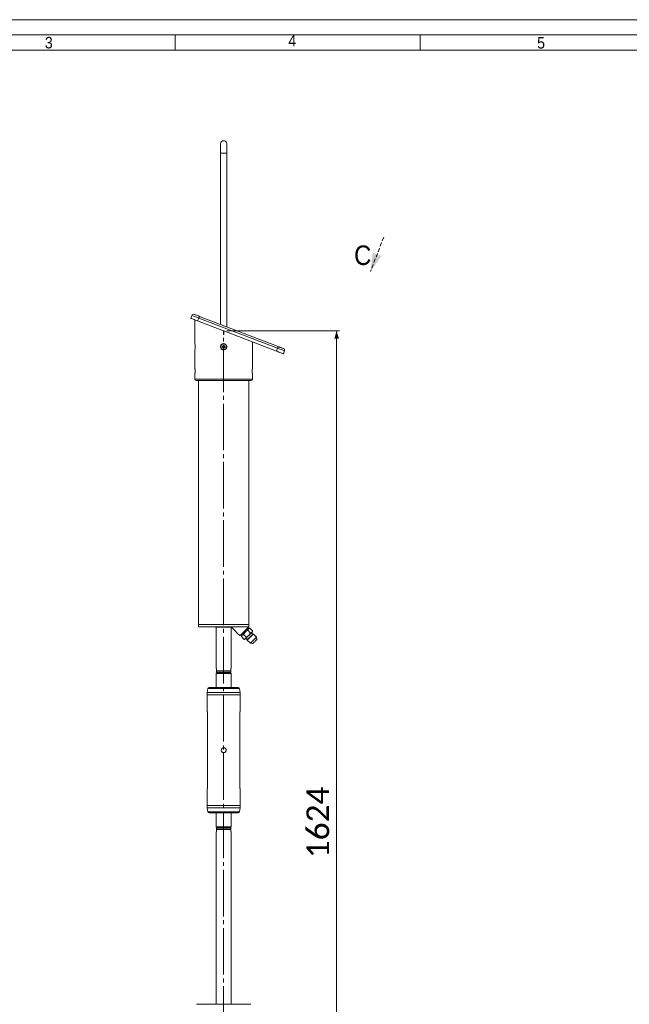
# Model space of a CAD drawing. Header units: millimetres. Extents: x 50 to 4179, y 50 to 2920.
# Tile 7 of 16: x 1046 to 2042, y 1310 to 2920. Entities that reach past the tile are written whole.
import ezdxf

# ---------------------------------------------------------------- set-up
doc = ezdxf.new("R2010")
doc.units = ezdxf.units.MM
doc.header["$LTSCALE"] = 5
for name, pattern in [('SLD-Centro', [19.05, 15.24, -1.27, 1.27, -1.27]), ('SLD-Solido', [0]), ('SLD-Tratteggiato', [1.905, 1.27, -0.635])]:
    doc.linetypes.add(name, pattern=pattern)
doc.styles.add('SLDTEXTSTYLE0', font='CALIBRIB.TTF')
doc.styles.add('SLDTEXTSTYLE1', font='GOTHIC.TTF', dxfattribs={"width": 0.913})
doc.styles.add('SLDTEXTSTYLE4', font='CALIBRI.TTF')
doc.dimstyles.new('SLDDIMSTYLE0', dxfattribs={"dimtxt": 37.041667, "dimasz": 12.5, "dimexe": 0, "dimexo": 0.0625, "dimgap": 9.260417, "dimtad": 1, "dimrnd": 1e-09, "dimzin": 12, "dimdsep": 46, "dimtxsty": 'SLDTEXTSTYLE0', "dimsah": 1, "dimcen": 0.09, "dimadec": 0, "dimazin": 3, "dimtfac": 1, "dimtofl": 0, "dimtmove": 0, "dimatfit": 3, "dimfxl": 0, "dimfrac": 2, "dimtolj": 1, "dimtzin": 12, "dimarcsym": 0})

# ---------------------------------------------------------------- blocks, each defined once
blk = doc.blocks.new('_D')
at = {"color": 7, "linetype": 'SLD-Solido', "lineweight": 0}
for p, q in [((1384.1, 2411.2), (1568.6, 2411.2)), ((1563.6, 787.2), (1563.6, 2411.2)), ((1384.1, 787.2), (1568.6, 787.2))]:
    blk.add_line(p, q, dxfattribs=at)
for points in [[(1563.6, 2411.2), (1559.9, 2398.7), (1567.4, 2398.7)], [(1563.6, 787.2), (1567.4, 799.7), (1559.9, 799.7)]]:
    blk.add_solid(points, dxfattribs=at)
at = {"color": 7, "linetype": 'SLD-Solido', "lineweight": 0, "insert": (1514.3, 1549.1), "char_height": 37.04, "attachment_point": 1, "rotation": 90, "style": 'SLDTEXTSTYLE4'}
blk.add_mtext('1624', dxfattribs=at)
blk = doc.blocks.new('SW_PROJECTIONARROW_0')
at = {"color": 0, "linetype": 'SLD-Tratteggiato', "lineweight": 0}
blk.add_line((1640.5, 2564.4), (1619, 2508.4), dxfattribs=at)
blk.add_line((1640.5, 2564.4), (1619, 2508.4), dxfattribs=at)
blk.add_line((1640.5, 2564.4), (1619, 2508.4), dxfattribs=at)
at = {"color": 0, "linetype": 'SLD-Solido', "lineweight": 15}
blk.add_solid([(1619, 2508.4), (1636.8, 2533.7), (1622.8, 2539.1)], dxfattribs=at)
blk.add_solid([(1619, 2508.4), (1636.8, 2533.7), (1622.8, 2539.1)], dxfattribs=at)
at = {"color": 0, "linetype": 'SLD-Solido', "lineweight": 15, "insert": (1592.2, 2550.8), "char_height": 31.8, "attachment_point": 1, "style": 'SLDTEXTSTYLE1'}
blk.add_mtext('C', dxfattribs=at)
blk.add_mtext('C', dxfattribs=at)

msp = doc.modelspace()

# ---------------------------------------------------------------- linework, layer by layer
at = {"color": 7, "linetype": 'SLD-Solido', "lineweight": 0}
for p, q in [((4155, 2920), (50, 2920)), ((4130, 2895), (75, 2895)), ((1300, 2870), (1300, 2895)), ((1700, 2870), (1700, 2895))]:
    msp.add_line(p, q, dxfattribs=at)
at = {"color": 7, "linetype": 'SLD-Solido', "lineweight": 15}
for p, q in [((4105, 2870), (100, 2870)), ((1374.084, 2717.123), (1374.084, 2701.623)), ((1384.084, 2701.623), (1384.084, 2717.123)), ((1374.084, 2701.623), (1374.084, 2421.711)), ((1384.084, 2417.873), (1384.084, 2701.623)), ((1325.403, 2431.829), (1327.195, 2436.497)), ((1336.606, 2427.529), (1338.398, 2432.197)), ((1467.232, 2382.742), (1338.398, 2432.197)), ((1339.473, 2434.997), (1468.307, 2385.542)), ((1332.084, 2429.264), (1332.084, 2423.264)), ((1332.084, 2423.264), (1332.084, 2390.383)), ((1378.99, 2411.259), (1336.606, 2427.529)), ((1378.984, 2411.261), (1378.984, 2405.264)), ((1378.984, 2405.264), (1379.184, 2405.264)), ((1379.026, 2411.352), (1378.99, 2411.259)), ((1379.177, 2411.187), (1378.99, 2411.259)), ((1379.213, 2411.28), (1379.026, 2411.352)), ((1379.213, 2411.28), (1379.177, 2411.187)), ((1465.44, 2378.074), (1379.177, 2411.187)), ((1379.184, 2405.264), (1379.184, 2411.184)), ((1377.914, 2385.914), (1376.484, 2385.914)), ((1376.484, 2385.914), (1376.484, 2384.614)), ((1376.484, 2384.614), (1377.914, 2384.614)), ((1377.481, 2385.914), (1377.481, 2384.614)), ((1379.734, 2387.864), (1378.434, 2387.864)), ((1378.434, 2387.864), (1378.434, 2386.434)), ((1379.734, 2386.867), (1378.434, 2386.867)), ((1378.434, 2384.094), (1378.434, 2382.664)), ((1378.434, 2383.662), (1379.734, 2383.662)), ((1378.434, 2382.664), (1379.734, 2382.664)), ((1379.734, 2386.434), (1379.734, 2387.864)), ((1379.734, 2382.664), (1379.734, 2384.094)), ((1381.684, 2385.914), (1380.254, 2385.914)), ((1380.254, 2384.614), (1381.684, 2384.614)), ((1380.687, 2384.614), (1380.687, 2385.914)), ((1381.684, 2384.614), (1381.684, 2385.914)), ((1426.084, 2387.264), (1426.084, 2393.181)), ((1426.084, 2350.389), (1426.084, 2387.264)), ((1426.084, 2387.264), (1426.084, 2387.264)), ((1465.44, 2378.074), (1467.232, 2382.742)), ((1332.084, 2380.139), (1332.084, 2350.383)), ((1476.643, 2373.773), (1478.435, 2378.441)), ((1332.084, 2340.139), (1332.084, 2332.264)), ((1426.084, 2332.264), (1426.084, 2340.143)), ((1424.084, 2330.264), (1334.084, 2330.264)), ((1338.084, 2330.264), (1338.084, 1948.364)), ((1420.084, 1931.264), (1420.084, 2330.264)), ((1338.084, 1944.63), (1338.084, 1947.898)), ((1338.084, 1944.19), (1338.084, 1931.264)), ((1338.084, 1931.264), (1338.084, 1927.264)), ((1420.084, 1931.264), (1338.084, 1931.264)), ((1389.598, 1927.264), (1338.084, 1927.264)), ((1365.994, 1927.264), (1366.139, 1926.864)), ((1379.084, 1926.864), (1366.139, 1926.864)), ((1366.584, 1926.864), (1366.584, 1860.709)), ((1391.38, 1926.864), (1379.084, 1926.864)), ((1420.084, 1927.264), (1389.598, 1927.264)), ((1391.584, 1860.709), (1391.584, 1926.727)), ((1419.623, 1923.975), (1418.135, 1925.315)), ((1418.44, 1921.719), (1422.952, 1917.206)), ((1420.084, 1927.264), (1420.084, 1931.264)), ((1421.91, 1925.189), (1420.443, 1924.796)), ((1421.91, 1925.189), (1426.422, 1920.676)), ((1426.687, 1915.624), (1424.565, 1917.745)), ((1426.029, 1919.21), (1426.422, 1920.676)), ((1407.903, 1915.084), (1409.243, 1913.595)), ((1408.423, 1912.775), (1408.03, 1911.308)), ((1408.03, 1911.308), (1412.542, 1906.796)), ((1411.5, 1914.778), (1416.012, 1910.266)), ((1412.542, 1906.796), (1414.009, 1907.189)), ((1415.473, 1908.653), (1417.594, 1906.532)), ((1417.594, 1906.532), (1417.594, 1905.521)), ((1417.594, 1905.521), (1422.703, 1900.412)), ((1422.703, 1900.412), (1426.622, 1899.861)), ((1427.697, 1915.624), (1426.687, 1915.624)), ((1432.806, 1910.515), (1427.697, 1915.624)), ((1433.357, 1906.597), (1432.806, 1910.515)), ((1368.084, 1852.173), (1367.084, 1851.173)), ((1367.584, 1855.173), (1367.584, 1857.905)), ((1390.584, 1855.173), (1367.584, 1855.173)), ((1390.584, 1853.173), (1367.584, 1853.173)), ((1368.084, 1853.173), (1368.084, 1852.173)), ((1390.084, 1852.173), (1368.084, 1852.173)), ((1390.084, 1852.173), (1390.084, 1853.173)), ((1391.084, 1851.173), (1390.084, 1852.173)), ((1390.584, 1857.905), (1390.584, 1855.173)), ((1367.084, 1851.173), (1367.084, 1828.173)), ((1391.084, 1851.173), (1367.084, 1851.173)), ((1391.084, 1828.173), (1391.084, 1851.173)), ((1353.171, 1826.434), (1352.34, 1820.122)), ((1379.084, 1828.173), (1355.154, 1828.173)), ((1403.013, 1828.173), (1379.084, 1828.173)), ((1405.827, 1820.122), (1404.996, 1826.434)), ((1352.084, 1816.207), (1352.084, 1790.171)), ((1406.084, 1790.169), (1406.084, 1816.207)), ((1352.65, 1784.673), (1352.65, 1666.673)), ((1405.518, 1666.673), (1405.518, 1784.673)), ((1352.084, 1661.173), (1352.084, 1635.139)), ((1406.084, 1635.139), (1406.084, 1661.176)), ((1352.34, 1631.223), (1353.171, 1624.912)), ((1404.996, 1624.912), (1405.827, 1631.223)), ((1379.084, 1623.173), (1355.154, 1623.173)), ((1367.084, 1623.173), (1367.084, 1600.173)), ((1403.013, 1623.173), (1379.084, 1623.173)), ((1391.084, 1600.173), (1391.084, 1623.173)), ((1367.084, 1600.173), (1368.084, 1599.173)), ((1391.084, 1600.173), (1367.084, 1600.173)), ((1390.584, 1598.173), (1367.584, 1598.173)), ((1367.584, 1596.173), (1367.584, 1593.441)), ((1390.584, 1596.173), (1367.584, 1596.173)), ((1368.084, 1599.173), (1368.084, 1598.173)), ((1390.084, 1599.173), (1368.084, 1599.173)), ((1390.084, 1599.173), (1391.084, 1600.173)), ((1390.084, 1598.173), (1390.084, 1599.173)), ((1390.584, 1593.441), (1390.584, 1596.173)), ((1366.584, 1590.637), (1366.584, 1310.223)), ((1391.584, 1310.223), (1391.584, 1590.637)), ((1334.804, 1310.223), (1379.084, 1310.223)), ((1379.084, 1310.223), (1423.363, 1310.223))]:
    msp.add_line(p, q, dxfattribs=at)
at = {"color": 8, "linetype": 'SLD-Solido', "lineweight": 15}
for p, q in [((1374.084, 2701.623), (1384.084, 2701.623)), ((1332.084, 2332.264), (1426.084, 2332.264)), ((1379.084, 1820.122), (1352.34, 1820.122)), ((1379.084, 1826.434), (1353.171, 1826.434)), ((1404.996, 1826.434), (1379.084, 1826.434)), ((1405.827, 1820.122), (1379.084, 1820.122)), ((1379.084, 1816.207), (1352.084, 1816.207)), ((1406.084, 1816.207), (1379.084, 1816.207)), ((1379.084, 1635.139), (1352.084, 1635.139)), ((1379.084, 1631.223), (1352.34, 1631.223)), ((1406.084, 1635.139), (1379.084, 1635.139)), ((1405.827, 1631.223), (1379.084, 1631.223)), ((1379.084, 1624.912), (1353.171, 1624.912)), ((1404.996, 1624.912), (1379.084, 1624.912))]:
    msp.add_line(p, q, dxfattribs=at)
at = {"color": 7, "linetype": 'SLD-Centro', "lineweight": 15}
msp.add_line((1379.084, 787.223), (1379.084, 2411.223), dxfattribs=at)
at = {"color": 7, "linetype": 'SLD-Solido', "lineweight": 15, "flags": 128}
for points in [[(1336.606, 2427.529), (1334.66, 2428.275), (1332.774, 2428.999), (1331.004, 2429.679), (1329.405, 2430.293), (1328.024, 2430.823), (1326.904, 2431.253), (1326.078, 2431.57), (1325.573, 2431.764), (1325.403, 2431.829)], [(1338.398, 2432.197), (1336.452, 2432.943), (1334.566, 2433.667), (1332.796, 2434.347), (1331.197, 2434.961), (1329.816, 2435.491), (1328.696, 2435.921), (1327.87, 2436.238), (1327.365, 2436.432), (1327.195, 2436.497)], [(1331.071, 2438.223), (1331.232, 2438.161), (1331.71, 2437.977), (1332.487, 2437.679), (1333.531, 2437.278), (1334.805, 2436.789), (1336.257, 2436.232), (1337.834, 2435.626), (1339.473, 2434.997)], [(1339.473, 2434.997), (1339.452, 2434.943), (1339.391, 2434.784), (1339.292, 2434.525), (1339.158, 2434.177), (1338.995, 2433.753), (1338.809, 2433.268), (1338.607, 2432.743), (1338.398, 2432.197)], [(1468.307, 2385.542), (1468.286, 2385.489), (1468.225, 2385.329), (1468.126, 2385.07), (1467.992, 2384.722), (1467.829, 2384.298), (1467.643, 2383.814), (1467.441, 2383.288), (1467.232, 2382.742)], [(1478.435, 2378.441), (1478.264, 2378.507), (1477.759, 2378.701), (1476.934, 2379.017), (1475.814, 2379.447), (1474.433, 2379.977), (1472.833, 2380.592), (1471.063, 2381.271), (1469.177, 2381.995), (1467.232, 2382.742)], [(1468.307, 2385.542), (1469.946, 2384.913), (1471.522, 2384.308), (1472.975, 2383.751), (1474.248, 2383.262), (1475.293, 2382.861), (1476.069, 2382.563), (1476.548, 2382.379), (1476.709, 2382.317)], [(1476.643, 2373.773), (1476.473, 2373.839), (1475.967, 2374.033), (1475.142, 2374.35), (1474.022, 2374.78), (1472.641, 2375.31), (1471.041, 2375.924), (1469.272, 2376.603), (1467.385, 2377.327), (1465.44, 2378.074)], [(1332.086, 2350.365), (1332.084, 2350.387), (1332.086, 2350.366), (1332.098, 2350.26), (1332.116, 2350.081), (1332.133, 2349.921), (1332.163, 2349.605), (1332.184, 2349.366), (1332.218, 2348.955), (1332.255, 2348.463), (1332.287, 2347.942), (1332.307, 2347.57), (1332.333, 2346.955), (1332.352, 2346.342), (1332.359, 2345.924), (1332.364, 2345.257), (1332.362, 2344.835), (1332.352, 2344.209), (1332.333, 2343.569), (1332.317, 2343.177), (1332.289, 2342.616), (1332.255, 2342.072), (1332.232, 2341.751), (1332.197, 2341.317), (1332.163, 2340.926), (1332.134, 2340.621), (1332.117, 2340.457), (1332.097, 2340.267), (1332.092, 2340.212), (1332.087, 2340.172), (1332.085, 2340.148), (1332.084, 2340.139), (1332.084, 2340.139)], [(1392.427, 1926.093), (1395.513, 1923.007), (1398.322, 1920.197), (1400.842, 1917.678), (1403.058, 1915.461), (1404.962, 1913.557)], [(1406.377, 1913.557), (1408.56, 1915.741), (1410.604, 1917.785), (1412.49, 1919.67), (1414.199, 1921.379), (1415.714, 1922.895), (1417.022, 1924.203), (1418.11, 1925.291), (1418.967, 1926.148), (1419.586, 1926.766), (1419.959, 1927.14), (1420.084, 1927.264)], [(1414.433, 1918.785), (1413.648, 1918.001), (1412.877, 1917.23), (1412.133, 1916.485), (1411.428, 1915.78), (1410.774, 1915.126), (1410.183, 1914.535), (1409.665, 1914.017), (1409.228, 1913.58)], [(1419.638, 1923.99), (1419.201, 1923.554), (1418.683, 1923.035), (1418.092, 1922.444), (1417.438, 1921.79), (1416.733, 1921.085), (1415.989, 1920.341), (1415.217, 1919.57), (1414.433, 1918.785)], [(1420.443, 1924.796), (1420.392, 1924.744), (1420.239, 1924.591), (1419.986, 1924.338), (1419.638, 1923.99)], [(1425.224, 1918.404), (1424.787, 1917.968), (1424.269, 1917.449), (1423.678, 1916.858), (1423.024, 1916.204), (1422.319, 1915.499), (1421.575, 1914.755), (1420.804, 1913.984), (1420.019, 1913.199)], [(1426.029, 1919.21), (1425.978, 1919.158), (1425.825, 1919.005), (1425.572, 1918.752), (1425.224, 1918.404)], [(1409.228, 1913.58), (1408.88, 1913.232), (1408.627, 1912.98), (1408.474, 1912.826), (1408.423, 1912.775)], [(1414.814, 1907.994), (1414.466, 1907.646), (1414.213, 1907.394), (1414.06, 1907.24), (1414.009, 1907.189)], [(1420.019, 1913.199), (1419.235, 1912.415), (1418.463, 1911.644), (1417.719, 1910.899), (1417.014, 1910.194), (1416.36, 1909.54), (1415.769, 1908.949), (1415.251, 1908.431), (1414.814, 1907.994)], [(1427.697, 1915.624), (1427.57, 1915.497), (1427.197, 1915.124), (1426.595, 1914.522), (1425.795, 1913.722), (1424.837, 1912.764), (1423.77, 1911.697), (1422.646, 1910.573), (1421.522, 1909.449), (1420.454, 1908.381), (1419.496, 1907.423), (1418.696, 1906.623), (1418.094, 1906.022), (1417.721, 1905.648), (1417.594, 1905.521)], [(1426.687, 1915.624), (1426.555, 1915.492), (1426.166, 1915.103), (1425.543, 1914.481), (1424.723, 1913.66), (1423.753, 1912.69), (1422.688, 1911.626), (1421.592, 1910.53), (1420.528, 1909.466), (1419.558, 1908.495), (1418.737, 1907.675), (1418.115, 1907.052), (1417.726, 1906.664), (1417.594, 1906.532)], [(1422.703, 1900.412), (1422.83, 1900.539), (1423.204, 1900.912), (1423.805, 1901.514), (1424.605, 1902.314), (1425.563, 1903.272), (1426.631, 1904.339), (1427.755, 1905.463), (1428.879, 1906.587), (1429.947, 1907.655), (1430.904, 1908.613), (1431.704, 1909.413), (1432.306, 1910.015), (1432.68, 1910.388), (1432.806, 1910.515), (1432.806, 1910.515)], [(1433.357, 1906.597), (1433.232, 1906.472), (1432.867, 1906.106), (1432.288, 1905.528), (1431.539, 1904.778), (1430.674, 1903.914), (1429.759, 1902.999), (1428.862, 1902.101), (1428.047, 1901.287), (1427.377, 1900.617), (1426.9, 1900.14), (1426.653, 1899.893), (1426.622, 1899.861)], [(1367.45, 1858.405), (1367.276, 1858.706), (1367.121, 1858.974), (1366.986, 1859.209)], [(1391.182, 1859.209), (1391.046, 1858.974), (1390.891, 1858.706), (1390.718, 1858.405)], [(1367.45, 1592.941), (1367.276, 1592.64), (1367.121, 1592.372), (1366.986, 1592.137)], [(1391.182, 1592.137), (1391.046, 1592.372), (1390.891, 1592.64), (1390.718, 1592.941)]]:
    msp.add_lwpolyline(points, dxfattribs=at)
at = {"color": 7, "linetype": 'SLD-Solido', "lineweight": 15}
msp.add_circle((1379.084, 2385.264), 4.65, dxfattribs=at)
for centre, radius, start, end in [((1379.084, 2717.123), 5, 0, 180), ((1329.995, 2435.422), 3, 69, 159), ((1285.247, 2385.264), 47.117, 353.755466, 6.236073), ((1377.914, 2386.434), 0.52, 270, 0), ((1377.914, 2384.094), 0.52, 0, 90), ((1380.254, 2386.434), 0.52, 180, 270), ((1380.254, 2384.094), 0.52, 90, 180), ((1475.634, 2379.516), 3, 339, 69), ((1334.084, 2332.264), 2, 180, 270), ((1424.084, 2332.264), 2, 270, 0), ((1382.084, 1816.207), 30, 172.5, 180), ((1355.154, 1826.173), 2, 90, 172.5), ((1403.013, 1826.173), 2, 7.5, 90), ((1376.084, 1816.207), 30, 0, 7.5), ((1382.084, 1635.139), 30, 180, 187.5), ((1376.084, 1635.139), 30, 352.5, 0), ((1355.154, 1625.173), 2, 187.5, 270), ((1403.013, 1625.173), 2, 270, 352.5)]:
    msp.add_arc(centre, radius, start, end, dxfattribs=at)
for points, knots in [([(1379.084, 2390.389), (1379.658, 2390.333), (1380.807, 2390.221), (1382.337, 2389.343), (1383.505, 2388.048), (1384.176, 2386.425), (1384.273, 2384.677), (1383.789, 2382.999), (1382.779, 2381.574), (1381.351, 2380.559), (1379.666, 2380.074), (1377.919, 2380.174), (1376.306, 2380.843), (1375.001, 2382.007), (1374.153, 2383.54), (1373.861, 2385.269), (1374.156, 2386.992), (1375, 2388.522), (1376.304, 2389.681), (1377.745, 2390.301), (1378.702, 2390.364), (1379.084, 2390.389)], [0, 0, 0, 0, 0.05347205, 0.10693648, 0.16059857, 0.21439468, 0.26797438, 0.32132463, 0.37479039, 0.42853574, 0.48229004, 0.53576997, 0.58912045, 0.64268415, 0.69647596, 0.75015416, 0.80355131, 0.85693986, 0.91060395, 0.9643995, 1, 1, 1, 1]), ([(1426.081, 2340.164), (1426.082, 2340.152), (1426.085, 2340.129), (1426.081, 2340.163), (1426.071, 2340.253), (1426.054, 2340.416), (1426.032, 2340.634), (1426.009, 2340.873), (1425.98, 2341.198), (1425.948, 2341.571), (1425.917, 2341.998), (1425.887, 2342.462), (1425.859, 2342.962), (1425.833, 2343.559), (1425.817, 2344.116), (1425.806, 2344.684), (1425.802, 2345.19), (1425.805, 2345.765), (1425.814, 2346.333), (1425.831, 2346.887), (1425.852, 2347.42), (1425.878, 2347.929), (1425.908, 2348.401), (1425.939, 2348.835), (1425.971, 2349.23), (1426.001, 2349.568), (1426.028, 2349.855), (1426.052, 2350.089), (1426.068, 2350.24), (1426.076, 2350.32), (1426.08, 2350.359), (1426.083, 2350.385), (1426.084, 2350.388), (1426.084, 2350.389)], [0, 0, 0, 0, 0.0300726, 0.05565949, 0.09589172, 0.13416066, 0.15968968, 0.19980828, 0.22543995, 0.26386278, 0.30414019, 0.32987698, 0.36845755, 0.40892197, 0.44741738, 0.47309777, 0.51348551, 0.53903444, 0.57733267, 0.61749698, 0.64304499, 0.68134271, 0.72148669, 0.7471655, 0.78565858, 0.82601586, 0.85175319, 0.89033424, 0.93080675, 0.9479691, 0.96513145, 0.98229382, 1, 1, 1, 1]), ([(1338.084, 1948.364), (1338.085, 1948.341), (1338.087, 1948.295), (1338.104, 1947.933), (1338.123, 1947.401), (1338.137, 1946.735), (1338.139, 1946.018), (1338.129, 1945.33), (1338.11, 1944.742), (1338.093, 1944.342), (1338.083, 1944.153), (1338.085, 1944.183), (1338.085, 1944.19)], [0, 0, 0, 0, 0.1072745, 0.21454695, 0.32190449, 0.42932434, 0.536644, 0.64386513, 0.75113869, 0.85853567, 0.96593321, 1, 1, 1, 1]), ([(1389.598, 1927.264), (1389.927, 1927.239), (1390.673, 1927.182), (1391.654, 1926.761), (1392.179, 1926.307), (1392.427, 1926.093)], [0, 0, 0, 0, 0.293109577, 0.665733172, 1, 1, 1, 1]), ([(1411.5, 1914.778), (1412.16, 1915.878), (1413.019, 1917.309), (1414.168, 1918.508), (1414.433, 1918.785)], [0, 0, 0, 0, 0.769091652, 1, 1, 1, 1]), ([(1414.433, 1918.785), (1415.429, 1919.646), (1416.69, 1920.735), (1418.136, 1921.548), (1418.44, 1921.719)], [0, 0, 0, 0, 0.79019895, 1, 1, 1, 1]), ([(1418.44, 1921.719), (1418.572, 1922.15), (1418.838, 1923.022), (1419.37, 1923.666), (1419.638, 1923.99)], [0, 0, 0, 0, 0.49545631, 1, 1, 1, 1]), ([(1419.638, 1923.99), (1419.68, 1924.031), (1419.996, 1924.338), (1420.701, 1924.808), (1421.504, 1925.061), (1421.91, 1925.189)], [0, 0, 0, 0, 0.070088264, 0.530784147, 1, 1, 1, 1]), ([(1422.952, 1917.206), (1422.782, 1916.903), (1421.969, 1915.456), (1420.88, 1914.195), (1420.019, 1913.199)], [0, 0, 0, 0, 0.209805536, 1, 1, 1, 1]), ([(1425.224, 1918.404), (1425.182, 1918.364), (1424.866, 1918.057), (1424.162, 1917.587), (1423.358, 1917.334), (1422.952, 1917.206)], [0, 0, 0, 0, 0.07008626, 0.53078314, 1, 1, 1, 1]), ([(1426.422, 1920.676), (1426.291, 1920.244), (1426.025, 1919.373), (1425.493, 1918.729), (1425.224, 1918.404)], [0, 0, 0, 0, 0.495457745, 1, 1, 1, 1]), ([(1404.962, 1913.557), (1405.097, 1913.457), (1405.335, 1913.278), (1405.734, 1913.246), (1406.04, 1913.325), (1406.239, 1913.432), (1406.34, 1913.524), (1406.377, 1913.557)], [0, 0, 0, 0, 0.374016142, 0.662713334, 0.824736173, 0.937451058, 1, 1, 1, 1]), ([(1408.03, 1911.308), (1408.161, 1911.74), (1408.427, 1912.612), (1408.959, 1913.255), (1409.228, 1913.58)], [0, 0, 0, 0, 0.49545893, 1, 1, 1, 1]), ([(1409.228, 1913.58), (1409.27, 1913.621), (1409.586, 1913.927), (1410.29, 1914.397), (1411.094, 1914.651), (1411.5, 1914.778)], [0, 0, 0, 0, 0.07008818, 0.53078411, 1, 1, 1, 1]), ([(1414.814, 1907.994), (1414.772, 1907.953), (1414.456, 1907.647), (1413.751, 1907.177), (1412.948, 1906.924), (1412.542, 1906.796)], [0, 0, 0, 0, 0.07008831, 0.53078277, 1, 1, 1, 1]), ([(1416.012, 1910.266), (1415.88, 1909.834), (1415.615, 1908.962), (1415.082, 1908.319), (1414.814, 1907.994)], [0, 0, 0, 0, 0.49545782, 1, 1, 1, 1]), ([(1420.019, 1913.199), (1419.742, 1912.934), (1418.542, 1911.785), (1417.112, 1910.926), (1416.012, 1910.266)], [0, 0, 0, 0, 0.23090693, 1, 1, 1, 1]), ([(1366.986, 1859.209), (1366.83, 1859.559), (1366.615, 1860.043), (1366.584, 1860.56), (1366.584, 1860.705), (1366.584, 1860.709)], [0, 0, 0, 0, 0.71819442, 0.9936328, 1, 1, 1, 1]), ([(1367.584, 1857.905), (1367.584, 1857.919), (1367.583, 1857.978), (1367.569, 1858.097), (1367.524, 1858.263), (1367.477, 1858.352), (1367.45, 1858.405)], [0, 0, 0, 0, 0.0653302, 0.27684817, 0.57494505, 1, 1, 1, 1]), ([(1367.584, 1853.173), (1367.584, 1853.452), (1367.584, 1854.083), (1367.584, 1854.782), (1367.584, 1855.173)], [0, 0, 0, 0, 0.44173905, 1, 1, 1, 1]), ([(1390.718, 1858.405), (1390.703, 1858.378), (1390.669, 1858.315), (1390.622, 1858.191), (1390.589, 1858.044), (1390.585, 1857.943), (1390.584, 1857.905)], [0, 0, 0, 0, 0.22766624, 0.52397023, 0.82296175, 1, 1, 1, 1]), ([(1390.584, 1855.173), (1390.584, 1854.824), (1390.584, 1854.123), (1390.584, 1853.49), (1390.584, 1853.173)], [0, 0, 0, 0, 0.49843571, 1, 1, 1, 1]), ([(1391.584, 1860.709), (1391.584, 1860.705), (1391.583, 1860.191), (1391.382, 1859.698), (1391.182, 1859.209)], [0, 0, 0, 0, 0.00637566, 1, 1, 1, 1]), ([(1352.084, 1790.171), (1352.084, 1790.171), (1352.084, 1790.172), (1352.089, 1790.148), (1352.099, 1790.098), (1352.116, 1790.012), (1352.132, 1789.931), (1352.155, 1789.814), (1352.184, 1789.661), (1352.226, 1789.429), (1352.274, 1789.148), (1352.315, 1788.897), (1352.356, 1788.628), (1352.393, 1788.369), (1352.425, 1788.132), (1352.445, 1787.968), (1352.471, 1787.758), (1352.5, 1787.498), (1352.536, 1787.139), (1352.565, 1786.809), (1352.586, 1786.515), (1352.599, 1786.315), (1352.612, 1786.089), (1352.625, 1785.835), (1352.637, 1785.531), (1352.647, 1785.144), (1352.649, 1784.83), (1352.65, 1784.673)], [0, 0, 0, 0, 0.0207471, 0.05526811, 0.12571365, 0.14351346, 0.19721529, 0.23167623, 0.26613564, 0.33640808, 0.40767025, 0.44270447, 0.47774009, 0.54919355, 0.56724117, 0.58522063, 0.62170083, 0.65709423, 0.69248766, 0.7647235, 0.78297632, 0.80116169, 0.83808719, 0.86477765, 0.89147708, 0.94550341, 1, 1, 1, 1]), ([(1405.518, 1784.673), (1405.518, 1784.823), (1405.52, 1785.123), (1405.532, 1785.57), (1405.547, 1785.943), (1405.564, 1786.243), (1405.583, 1786.538), (1405.607, 1786.857), (1405.637, 1787.195), (1405.67, 1787.526), (1405.703, 1787.817), (1405.742, 1788.126), (1405.773, 1788.359), (1405.812, 1788.631), (1405.851, 1788.89), (1405.89, 1789.128), (1405.924, 1789.324), (1405.952, 1789.484), (1405.977, 1789.624), (1405.998, 1789.734), (1406.014, 1789.819), (1406.029, 1789.898), (1406.043, 1789.968), (1406.056, 1790.038), (1406.069, 1790.099), (1406.079, 1790.149), (1406.084, 1790.175), (1406.083, 1790.17), (1406.083, 1790.169)], [0, 0, 0, 0, 0.05197945, 0.10395649, 0.1559307, 0.18379996, 0.21172857, 0.26370139, 0.30260037, 0.34165404, 0.39545402, 0.42330702, 0.47596449, 0.50227818, 0.55493254, 0.60945014, 0.63767553, 0.67741184, 0.71730412, 0.7438791, 0.7704091, 0.79698662, 0.82547529, 0.85402252, 0.89320685, 0.93254787, 0.98490721, 1, 1, 1, 1]), ([(1379.084, 1729.673), (1379.531, 1729.629), (1380.425, 1729.542), (1381.616, 1728.861), (1382.529, 1727.854), (1383.056, 1726.589), (1383.135, 1725.226), (1382.762, 1723.919), (1381.982, 1722.807), (1380.873, 1722.01), (1379.56, 1721.624), (1378.198, 1721.695), (1376.94, 1722.207), (1375.918, 1723.105), (1375.246, 1724.295), (1375.008, 1725.642), (1375.226, 1726.985), (1375.871, 1728.181), (1376.876, 1729.096), (1378.009, 1729.598), (1378.772, 1729.651), (1379.084, 1729.673)], [0, 0, 0, 0, 0.05328987, 0.10656577, 0.16020123, 0.21409014, 0.26758289, 0.32064762, 0.37391991, 0.42770863, 0.48152396, 0.53483627, 0.58790205, 0.64134882, 0.69522461, 0.74890969, 0.80206734, 0.85519293, 0.90882176, 0.96271137, 1, 1, 1, 1]), ([(1352.65, 1666.673), (1352.649, 1666.573), (1352.649, 1666.321), (1352.64, 1665.919), (1352.627, 1665.569), (1352.61, 1665.219), (1352.593, 1664.925), (1352.569, 1664.593), (1352.538, 1664.224), (1352.493, 1663.776), (1352.444, 1663.357), (1352.402, 1663.044), (1352.36, 1662.745), (1352.323, 1662.503), (1352.292, 1662.311), (1352.272, 1662.186), (1352.247, 1662.041), (1352.219, 1661.881), (1352.184, 1661.689), (1352.158, 1661.547), (1352.138, 1661.445), (1352.126, 1661.382), (1352.113, 1661.316), (1352.1, 1661.254), (1352.088, 1661.195), (1352.083, 1661.171), (1352.084, 1661.173), (1352.084, 1661.173)], [0, 0, 0, 0, 0.03464173, 0.08712103, 0.13997824, 0.15784475, 0.21174556, 0.24637668, 0.28101967, 0.35165828, 0.42330643, 0.45839663, 0.49348885, 0.5650622, 0.58313889, 0.60114629, 0.63769307, 0.67307711, 0.70845829, 0.78067918, 0.79893277, 0.81710829, 0.85402932, 0.88892152, 0.92381341, 0.99504518, 1, 1, 1, 1]), ([(1406.083, 1661.176), (1406.083, 1661.177), (1406.083, 1661.178), (1406.076, 1661.21), (1406.065, 1661.267), (1406.049, 1661.344), (1406.028, 1661.454), (1406.005, 1661.571), (1405.977, 1661.723), (1405.945, 1661.899), (1405.913, 1662.081), (1405.876, 1662.304), (1405.845, 1662.497), (1405.806, 1662.753), (1405.767, 1663.029), (1405.727, 1663.331), (1405.689, 1663.649), (1405.661, 1663.913), (1405.628, 1664.25), (1405.604, 1664.529), (1405.582, 1664.82), (1405.567, 1665.048), (1405.552, 1665.318), (1405.538, 1665.623), (1405.526, 1665.966), (1405.519, 1666.316), (1405.518, 1666.552), (1405.518, 1666.673)], [0, 0, 0, 0, 0.03802759, 0.07679717, 0.11571863, 0.16939774, 0.19721447, 0.24892616, 0.28762934, 0.32647757, 0.37999353, 0.40768978, 0.46026384, 0.48653468, 0.53910751, 0.59352876, 0.6217109, 0.67481593, 0.70135545, 0.7544636, 0.78104813, 0.80953849, 0.83808985, 0.87814074, 0.91819463, 0.95824826, 1, 1, 1, 1]), ([(1367.584, 1598.173), (1367.584, 1597.894), (1367.584, 1597.263), (1367.584, 1596.563), (1367.584, 1596.173)], [0, 0, 0, 0, 0.44174879, 1, 1, 1, 1]), ([(1390.584, 1596.173), (1390.584, 1596.522), (1390.584, 1597.222), (1390.584, 1597.855), (1390.584, 1598.173)], [0, 0, 0, 0, 0.49842697, 1, 1, 1, 1]), ([(1366.986, 1592.137), (1366.83, 1591.787), (1366.615, 1591.303), (1366.584, 1590.785), (1366.584, 1590.64), (1366.584, 1590.637)], [0, 0, 0, 0, 0.71819442, 0.9936328, 1, 1, 1, 1]), ([(1367.584, 1593.441), (1367.584, 1593.433), (1367.583, 1593.381), (1367.573, 1593.269), (1367.529, 1593.096), (1367.481, 1592.995), (1367.45, 1592.942), (1367.45, 1592.941)], [0, 0, 0, 0, 0.03484929, 0.24645384, 0.5305885, 0.9931946, 1, 1, 1, 1]), ([(1390.718, 1592.941), (1390.705, 1592.964), (1390.668, 1593.032), (1390.62, 1593.158), (1390.588, 1593.313), (1390.585, 1593.403), (1390.584, 1593.441)], [0, 0, 0, 0, 0.19268344, 0.58040112, 0.82149035, 1, 1, 1, 1]), ([(1391.584, 1590.637), (1391.584, 1590.64), (1391.583, 1591.154), (1391.382, 1591.647), (1391.182, 1592.137)], [0, 0, 0, 0, 0.006375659, 1, 1, 1, 1])]:
    msp.add_open_spline(points, degree=3, knots=knots, dxfattribs=at)

# ---------------------------------------------------------------- block references
msp.add_blockref('SW_PROJECTIONARROW_0', (0, 0), dxfattribs=at)

# ---------------------------------------------------------------- texts
at = {"color": 7, "linetype": 'Continuous', "lineweight": 0, "char_height": 18.81, "attachment_point": 1, "style": 'SLDTEXTSTYLE1'}
for s, insert in [('3', (1087.075, 2891.843)), ('4', (1484.831, 2894.999)), ('5', (1891.25, 2891.609))]:
    msp.add_mtext(s, dxfattribs=dict(at, insert=insert))

# ---------------------------------------------------------------- dimensions: what is measured, and where the dimension line sits
at = {"color": 7, "linetype": 'SLD-Solido', "lineweight": 0}
dim = msp.add_linear_dim(base=(1563.64, 2411.223), p1=(1379.084, 787.223), p2=(1379.084, 2411.223), angle=90, dimstyle='SLDDIMSTYLE0', dxfattribs=at)
dim.commit()
dim.dimension.update_dxf_attribs({"geometry": '_D', "text_midpoint": (1563.64, 1599.223), "dimtype": 160})

doc.saveas('drawing.dxf')
